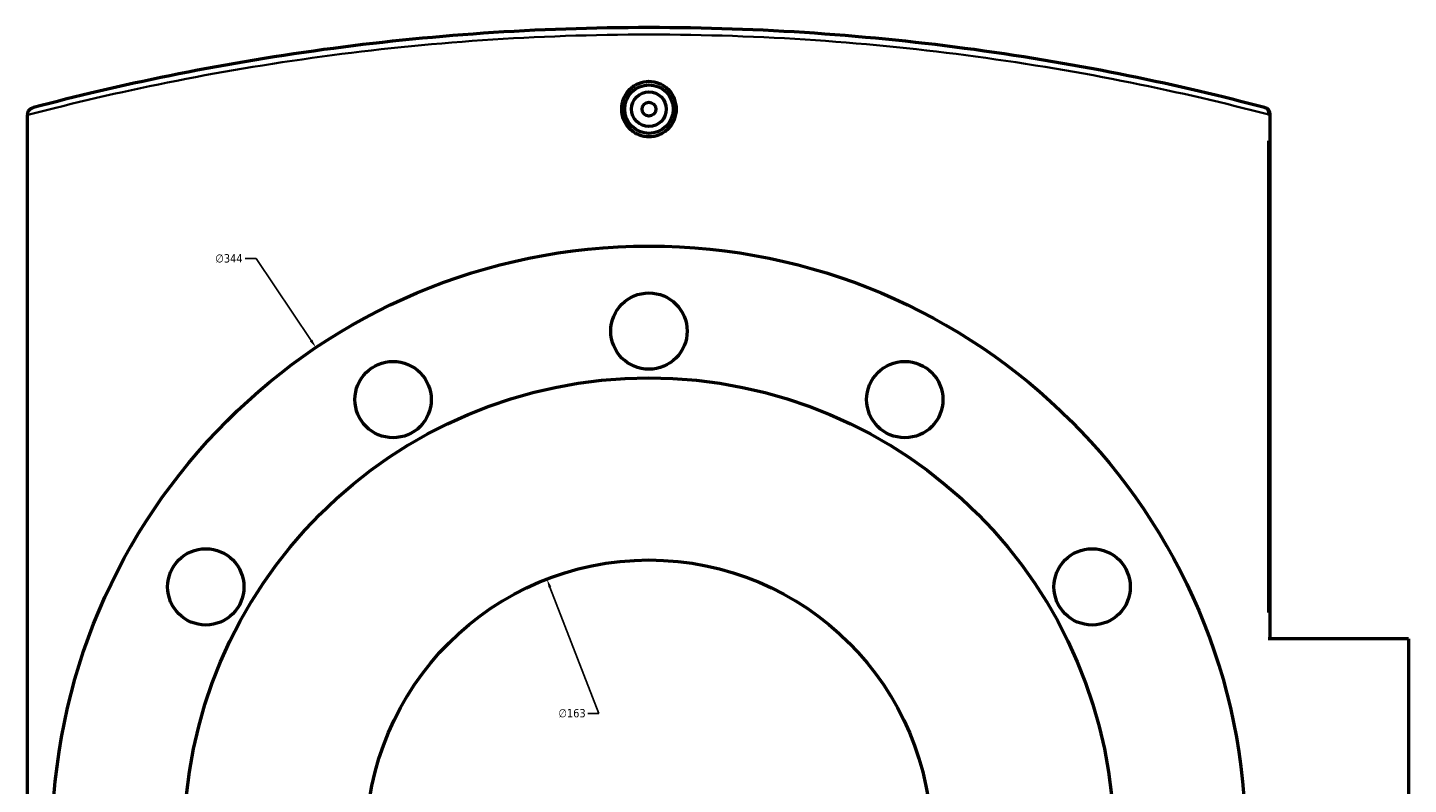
# Model space of a CAD drawing. Header units: millimetres. Extents: x -604 to 1138, y -275 to 905.
# Tile 8 of 11: x 266 to 664, y 676 to 894. Entities that reach past the tile are written whole.
import ezdxf

# ---------------------------------------------------------------- set-up
doc = ezdxf.new("R2010")
doc.units = ezdxf.units.MM
for name, color, linetype, lineweight in [('Dimension (ANSI)', 7, 'Continuous', 25), ('Visible (ANSI)', 7, 'Continuous', 50), ('Visible Narrow (ANSI)', 7, 'Continuous', 35)]:
    doc.layers.add(name, color=color, linetype=linetype, lineweight=lineweight)
doc.styles.add('Note Text (ANSI)', font='tahoma.ttf')
doc.dimstyles.new('Default - mm (ANSI)', dxfattribs={"dimtxt": 2.4, "dimasz": 2.5, "dimexe": 3.175, "dimexo": 1.6002, "dimgap": 0.8, "dimtad": 0, "dimtoh": 1, "dimdec": 0, "dimrnd": 1e-08, "dimzin": 4, "dimdsep": 46, "dimtxsty": 'Note Text (ANSI)', "dimcen": 0.09, "dimdle": 10, "dimclrd": 256, "dimclre": 256, "dimclrt": 5, "dimadec": 1, "dimazin": 1, "dimtfac": 1.27, "dimtofl": 0, "dimtmove": 0, "dimatfit": 3, "dimfxl": 1, "dimtolj": 1, "dimtzin": 4, "dimlwd": -1, "dimlwe": -1, "dimarcsym": 0})

# ---------------------------------------------------------------- blocks, each defined once
blk = doc.blocks.new('*D7')
at = {"layer": 'Defpoints', "color": 0, "transparency": 16777216}
for p in [(416.13, 734.71), (474.99, 582.71)]:
    blk.add_point(p, dxfattribs=at)
at = {"layer": 'Dimension (ANSI)', "transparency": 16777216}
for p, q in [((431.14, 695.94), (417.03, 732.38)), ((427.94, 695.94), (431.14, 695.94))]:
    blk.add_line(p, q, dxfattribs=at)
blk.add_solid([(417.42, 732.53), (416.65, 732.23), (416.13, 734.71)], dxfattribs=at)
at = {"layer": 'Dimension (ANSI)', "color": 5, "transparency": 16777216, "insert": (419.45, 697.24), "char_height": 2.4, "attachment_point": 1, "style": 'Note Text (ANSI)'}
blk.add_mtext('\\A1;∅163', dxfattribs=at)
blk = doc.blocks.new('*D8')
at = {"layer": 'Defpoints', "color": 0, "transparency": 16777216}
for p in [(349.57, 801.43), (541.56, 515.99)]:
    blk.add_point(p, dxfattribs=at)
at = {"layer": 'Dimension (ANSI)', "transparency": 16777216}
for p, q in [((329.16, 827.1), (332.3, 827.1)), ((332.3, 827.1), (348.17, 803.51)), ((445.47, 658.71), (445.65, 658.71)), ((445.56, 658.62), (445.56, 658.8))]:
    blk.add_line(p, q, dxfattribs=at)
blk.add_solid([(348.52, 803.74), (347.83, 803.27), (349.57, 801.43)], dxfattribs=at)
at = {"layer": 'Dimension (ANSI)', "color": 5, "transparency": 16777216, "insert": (320.56, 828.39), "char_height": 2.4, "attachment_point": 1, "style": 'Note Text (ANSI)'}
blk.add_mtext('\\A1;∅344', dxfattribs=at)

msp = doc.modelspace()

# ---------------------------------------------------------------- linework, layer by layer
at = {"layer": 'Visible (ANSI)'}
for p, q in [((266.46, 868.68), (266.46, 868.5)), ((266.46, 448.92), (266.46, 868.5)), ((624.66, 717.46), (624.66, 868.68)), ((664.46, 717.46), (624.01, 717.46)), ((664.46, 717.46), (664.46, 599.96))]:
    msp.add_line(p, q, dxfattribs=at)
for centre, radius in [((445.56, 870.21), 7), ((445.56, 870.21), 5), ((445.56, 870.21), 2), ((445.56, 658.71), 172), ((445.56, 806.21), 11), ((371.81, 786.45), 11), ((519.31, 786.45), 11), ((445.56, 658.71), 134), ((317.82, 732.46), 11), ((573.3, 732.46), 11), ((445.56, 658.71), 81.5)]:
    msp.add_circle(centre, radius, dxfattribs=at)
msp.add_arc((622.66, 868.68), 2, 0, 75.1768, dxfattribs=at)
for points, knots in [([(623.17, 870.61), (623.12, 870.62), (623.06, 870.64), (610.87, 873.86), (597.7, 876.99), (569.64, 882.68), (554.77, 885.25), (524.43, 889.38), (509.02, 890.99), (477.59, 893.15), (461.58, 893.71), (445.56, 893.71), (429.55, 893.71), (413.54, 893.15), (382.11, 890.99), (366.7, 889.38), (336.36, 885.25), (321.48, 882.68), (293.43, 876.99), (280.26, 873.86), (268.07, 870.64), (268.01, 870.62), (267.95, 870.61)], [6.357214, 6.357214, 6.357214, 6.357214, 6.381263, 6.381263, 11.378506, 11.378506, 16.375754, 16.375754, 21.165777, 21.165777, 25.955805, 25.955805, 25.955805, 30.745834, 30.745834, 35.535857, 35.535857, 40.533103, 40.533103, 45.530345, 45.530345, 45.554442, 45.554442, 45.554442, 45.554442]), ([(453.5, 870.21), (453.5, 869.22), (453.3, 868.15), (452.49, 866.2), (451.88, 865.31), (450.47, 863.9), (449.58, 863.29), (447.62, 862.48), (446.56, 862.29), (444.57, 862.29), (443.5, 862.48), (441.55, 863.29), (440.66, 863.9), (439.25, 865.31), (438.64, 866.2), (437.82, 868.15), (437.62, 869.22), (437.62, 870.21), (437.62, 871.21), (437.82, 872.27), (438.64, 874.23), (439.25, 875.12), (440.66, 876.52), (441.55, 877.13), (443.5, 877.94), (444.57, 878.14), (446.56, 878.14), (447.62, 877.94), (449.58, 877.13), (450.47, 876.52), (451.88, 875.12), (452.49, 874.23), (453.3, 872.27), (453.5, 871.21), (453.5, 870.21)], [2.390632, 2.390632, 2.390632, 2.390632, 2.689506, 2.689506, 2.988379, 2.988379, 3.287164, 3.287164, 3.585948, 3.585948, 3.884732, 3.884732, 4.183517, 4.183517, 4.48239, 4.48239, 4.781264, 4.781264, 4.781264, 5.080138, 5.080138, 5.379011, 5.379011, 5.677796, 5.677796, 5.97658, 5.97658, 6.275364, 6.275364, 6.574148, 6.574148, 6.873022, 6.873022, 7.171896, 7.171896, 7.171896, 7.171896]), ([(266.46, 868.68), (266.46, 868.92), (266.51, 869.16), (266.68, 869.62), (266.82, 869.84), (267.11, 870.16), (267.26, 870.29), (267.59, 870.48), (267.76, 870.56), (267.95, 870.61), (267.95, 870.61), (267.95, 870.61)], [-0.2779085, -0.2779085, -0.2779085, -0.2779085, -0.2041205, -0.2041205, -0.1240177, -0.1240177, -0.0624169, -0.0624169, 0, 0, 0.000695, 0.000695, 0.000695, 0.000695])]:
    msp.add_open_spline(points, degree=3, knots=knots, dxfattribs=at)
at = {"layer": 'Visible Narrow (ANSI)'}
for p, q in [((624.66, 868.68), (624.07, 868.68)), ((624.01, 861.11), (624.01, 725.02))]:
    msp.add_line(p, q, dxfattribs=at)
msp.add_ellipse((622.66, 868.68), major_axis=(0.51, 1.93), ratio=0.660854, start_param=4.955413, end_param=6.213303, dxfattribs=at)
msp.add_open_spline([(266.46, 868.5), (266.74, 868.58), (267.01, 868.65), (279.48, 871.92), (292.71, 875.04), (320.9, 880.72), (335.84, 883.27), (366.33, 887.39), (381.81, 888.99), (413.39, 891.15), (429.47, 891.71), (445.56, 891.71), (461.65, 891.71), (477.74, 891.15), (509.31, 888.99), (524.8, 887.39), (555.28, 883.27), (570.23, 880.72), (598.41, 875.04), (611.65, 871.92), (623.89, 868.71), (623.95, 868.69), (624.01, 868.68)], degree=3, knots=[-45.643933, -45.643933, -45.643933, -45.643933, -45.530345, -45.530345, -40.533103, -40.533103, -35.535857, -35.535857, -30.745834, -30.745834, -25.955805, -25.955805, -25.955805, -21.165777, -21.165777, -16.375754, -16.375754, -11.378506, -11.378506, -6.381263, -6.381263, -6.357214, -6.357214, -6.357214, -6.357214], dxfattribs=at)

# ---------------------------------------------------------------- dimensions: what is measured, and where the dimension line sits
at = {"layer": 'Dimension (ANSI)'}
for p1, p2, picture, middle in [((541.56, 515.99), (349.57, 801.43), '*D8', (324.46, 827.1)), ((474.99, 582.71), (416.13, 734.71), '*D7', (423.3, 695.94))]:
    dim = msp.add_diameter_dim_2p(p1=p1, p2=p2, dimstyle='Default - mm (ANSI)', override={"dimgap": 0.8, "dimtih": 1, "dimdec": 0, "dimlfac": 1, "dimtol": 0, "dimlim": 0, "dimtp": 0, "dimtm": 0, "dimtdec": 2}, dxfattribs=at)
    dim.commit()
    dim.dimension.update_dxf_attribs({"geometry": picture, "text_midpoint": middle, "dimtype": 163})

doc.saveas('drawing.dxf')
